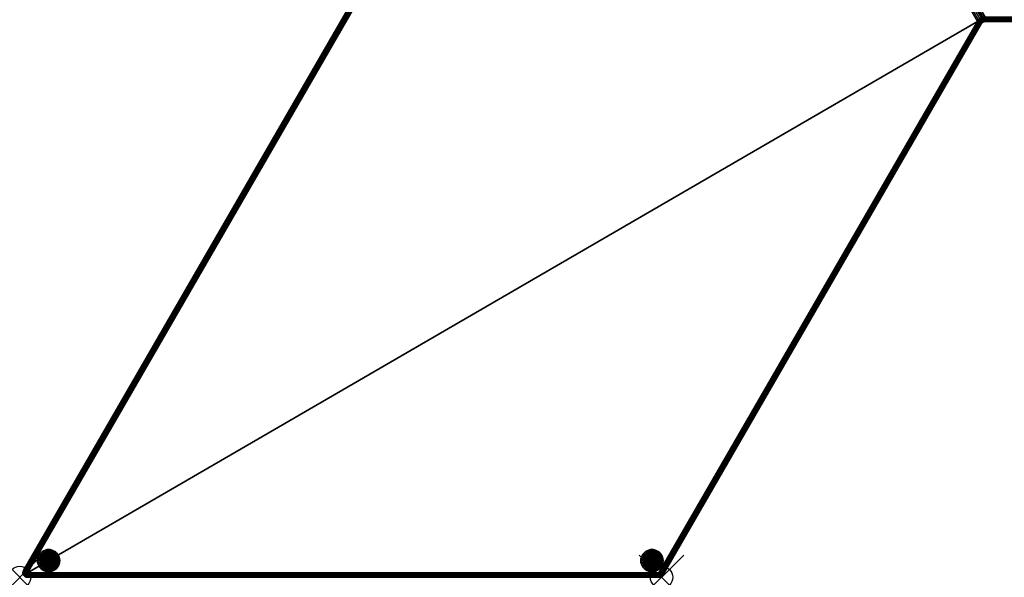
# Model space of a CAD drawing. Extents: x -28.9 to 57.7, y -50 to 0.
# Tile 1 of 3: x -28.9 to 15.4, y -50 to -24.9. Entities that reach past the tile are written whole.
import ezdxf

# ---------------------------------------------------------------- set-up
doc = ezdxf.new("R2010")
doc.units = 0
doc.header["$MEASUREMENT"] = 0
doc.header["$PDMODE"] = 35
doc.header["$PDSIZE"] = 1
for name, color, linetype in [('A-FURN-3-NODE', 7, 'Continuous'), ('A-FURN-3-ST', 150, 'Continuous'), ('A-FURN-3-ST-GD', 252, 'Continuous'), ('A-FURN-3-ST-SI', 160, 'Continuous')]:
    doc.layers.add(name, color=color, linetype=linetype)

msp = doc.modelspace()

# ---------------------------------------------------------------- linework, layer by layer
at = {"layer": 'A-FURN-3-NODE'}
for p in [(-28.868, -50), (0, -50)]:
    msp.add_point(p, dxfattribs=at)

# ---------------------------------------------------------------- meshes
at = {"layer": 'A-FURN-3-ST'}
mesh = msp.add_polyface(dxfattribs=at)
corners = [(0.115, -0.2, 0.55), (14.387, -24.835, 0.55), (14.314, -24.876, 0.55), (14.466, -24.809, 0.55), (14.549, -24.8, 0.55), (57.389, -0.2, 0.55), (43.186, -24.8, 0.55), (43.186, -24.831, 0.552), (14.549, -24.862, 0.56), (14.549, -24.831, 0.552), (43.186, -24.891, 0.572), (14.549, -24.891, 0.572), (43.186, -24.918, 0.588), (43.186, -24.941, 0.609), (14.549, -24.941, 0.609), (14.549, -24.918, 0.588), (14.549, -24.962, 0.632), (43.186, -24.962, 0.632), (14.491, -24.981, 0.65), (14.482, -24.95, 0.609), (14.472, -24.91, 0.577), (14.42, -24.976, 0.609), (14.399, -24.94, 0.577), (14.459, -24.864, 0.557), (14.375, -24.898, 0.557), (14.337, -24.988, 0.577), (14.303, -24.954, 0.557), (14.446, -24.814, 0.55), (14.349, -24.854, 0.55), (14.266, -24.917, 0.55), (14.23, -25.016, 0.552), (57.496, -0.138, 0.56), (0.115, -0.138, 0.56), (0.115, -0.109, 0.572), (0.115, -0.169, 0.552), (57.425, -0.179, 0.551), (0.115, -0.082, 0.588), (0.115, -0.059, 0.609), (57.537, -0.066, 0.601), (0.115, -0.038, 0.632), (0.115, -0.022, 0.659), (57.47, -0.017, 0.669), (57.506, -0.038, 0.632), (0.115, -0.01, 0.688), (0.115, -0.002, 0.719), (0.115, 0, 0.75), (57.389, 0, 0.75)]
mesh.append_faces([[corners[k] for k in face] for face in [(0, 4, 3), (0, 5, 6), (0, 6, 4), (7, 8, 9), (9, 4, 6), (9, 6, 7), (8, 10, 11), (12, 13, 14), (12, 14, 15), (15, 11, 10), (15, 10, 12), (16, 14, 13), (16, 13, 17), (18, 19, 14), (18, 14, 16), (15, 14, 19), (15, 19, 20), (20, 11, 15), (20, 19, 21), (20, 21, 22), (11, 20, 23), (11, 23, 8), (23, 20, 22), (23, 22, 24), (24, 22, 25), (24, 25, 26), (9, 8, 23), (23, 27, 4), (23, 4, 9), (27, 23, 24), (27, 24, 28), (28, 24, 26), (28, 26, 29), (30, 29, 26), (31, 32, 33), (34, 32, 35), (35, 0, 34), (36, 37, 38), (38, 33, 36), (39, 40, 41), (42, 37, 39), (41, 40, 43), (44, 45, 46), (46, 43, 44)]])
mesh.append_faces([[corners[k] for k in face] for face in [(0, 1, 2)]], dxfattribs={"vtx0": -1, "vtx2": -1})
mesh.append_faces([[corners[k] for k in face] for face in [(0, 3, 1)]], dxfattribs={"vtx2": -1})
mesh = msp.add_polyface(dxfattribs=at)
corners = [(14.203, -25, 0.55), (-0.115, -49.8, 0.55), (-28.521, -49.8, 0.55), (0.115, -0.2, 0.55), (14.252, -24.932, 0.55), (14.314, -24.876, 0.55), (14.23, -25.016, 0.552), (14.256, -25.031, 0.56), (-0.062, -49.831, 0.56), (-0.088, -49.816, 0.552), (14.281, -25.045, 0.572), (14.305, -25.059, 0.588), (14.325, -25.071, 0.609), (0.007, -49.871, 0.609), (-0.014, -49.859, 0.588), (14.343, -25.081, 0.632), (14.357, -25.089, 0.659), (0.039, -49.889, 0.659), (0.025, -49.881, 0.632), (14.368, -25.095, 0.688), (0.056, -49.899, 0.719), (14.374, -25.099, 0.719), (-0.025, -0.119, 0.632), (-0.007, -0.129, 0.609), (-28.72, -49.821, 0.632), (-28.72, -49.779, 0.669), (-0.039, -0.111, 0.659), (-28.711, -49.862, 0.601), (0.014, -0.141, 0.588), (0.037, -0.155, 0.572), (-28.694, -49.9, 0.577), (-28.711, -49.738, 0.708), (-0.049, -0.105, 0.688), (-0.056, -0.101, 0.719), (-28.694, -49.7, 0.75), (-0.058, -0.1, 0.75), (-28.628, -49.862, 0.56), (0.062, -0.169, 0.56), (-28.593, -49.842, 0.554), (0.088, -0.184, 0.552), (-28.557, -49.821, 0.551), (0.044, -0.13, 0.577), (0.085, -0.116, 0.571), (0.097, -0.158, 0.555), (0.115, -0.109, 0.572), (0.115, -0.138, 0.56), (0.115, -0.169, 0.552), (-0.002, -0.109, 0.616)]
mesh.append_faces([[corners[k] for k in face] for face in [(0, 1, 2), (0, 2, 3), (3, 4, 0), (6, 7, 8), (9, 0, 6), (8, 7, 10), (11, 12, 13), (14, 10, 11), (15, 16, 17), (18, 12, 15), (17, 16, 19), (20, 19, 21), (22, 23, 24), (22, 24, 25), (25, 26, 22), (23, 27, 24), (28, 29, 30), (28, 30, 27), (27, 23, 28), (26, 25, 31), (26, 31, 32), (33, 32, 31), (33, 31, 34), (34, 35, 33), (36, 30, 29), (29, 37, 38), (29, 38, 36), (39, 3, 2), (39, 2, 40), (40, 38, 37), (40, 37, 39), (41, 42, 43), (41, 43, 37), (43, 42, 44), (43, 44, 45), (39, 37, 43), (43, 3, 39), (46, 3, 43), (43, 45, 46), (47, 41, 28), (29, 28, 41), (41, 37, 29), (23, 22, 47), (47, 28, 23)]])
mesh.append_faces([[corners[k] for k in face] for face in [(3, 5, 4)]], dxfattribs={"vtx0": -1})
mesh = msp.add_polyface(dxfattribs=at)
corners = [(-28.521, -49.8, 14.55), (-0.115, -49.8, 14.55), (14.203, -25, 14.55), (0.115, -0.2, 14.55), (14.252, -24.932, 14.55), (14.314, -24.876, 14.55), (14.387, -24.835, 14.55), (14.466, -24.809, 14.55), (14.549, -24.8, 14.55), (14.374, -25.099, 14.381), (14.368, -25.095, 14.412), (0.049, -49.895, 14.412), (0.056, -49.899, 14.381), (14.376, -25.1, 14.35), (14.357, -25.089, 14.441), (14.343, -25.081, 14.468), (14.325, -25.071, 14.491), (0.007, -49.871, 14.491), (0.025, -49.881, 14.468), (14.305, -25.059, 14.512), (14.281, -25.045, 14.528), (-0.037, -49.845, 14.528), (-0.014, -49.859, 14.512), (14.256, -25.031, 14.54), (14.23, -25.016, 14.548), (-0.088, -49.816, 14.548), (14.401, -25.066, 14.35), (14.403, -25.054, 14.402), (14.389, -25.04, 14.45), (14.366, -25.017, 14.491), (14.436, -25.004, 14.45), (14.42, -24.976, 14.491), (14.337, -24.988, 14.523), (14.399, -24.94, 14.523), (14.303, -24.954, 14.543), (14.375, -24.898, 14.543), (14.266, -24.917, 14.55), (14.349, -24.854, 14.55), (14.459, -24.864, 14.543), (-0.018, -0.051, 14.412), (-0.033, -0.066, 14.392), (-28.686, -49.705, 14.412), (-28.675, -49.711, 14.441), (-0.002, -0.038, 14.431), (0.015, -0.027, 14.45), (-28.692, -49.701, 14.381), (-0.046, -0.082, 14.371), (-0.058, -0.1, 14.35), (-28.694, -49.7, 14.35), (-28.661, -49.719, 14.468), (-28.644, -49.729, 14.491), (0.03, -0.051, 14.484), (-28.623, -49.741, 14.512), (-28.6, -49.755, 14.528), (0.069, -0.119, 14.533), (0.048, -0.082, 14.512), (-28.575, -49.769, 14.54), (0.091, -0.158, 14.546), (-28.548, -49.784, 14.548), (0.054, -0.01, 14.412), (0.034, -0.017, 14.431)]
mesh.append_faces([[corners[k] for k in face] for face in [(0, 1, 2), (3, 0, 2), (2, 4, 3), (7, 8, 3), (9, 10, 11), (12, 13, 9), (11, 10, 14), (15, 16, 17), (18, 14, 15), (19, 20, 21), (22, 16, 19), (21, 20, 23), (24, 2, 1), (25, 23, 24), (9, 13, 26), (26, 27, 10), (26, 10, 9), (10, 27, 28), (10, 28, 14), (15, 14, 28), (28, 29, 16), (28, 16, 15), (29, 28, 30), (29, 30, 31), (19, 16, 29), (19, 29, 32), (32, 20, 19), (32, 29, 31), (32, 31, 33), (20, 32, 34), (20, 34, 23), (34, 32, 33), (34, 33, 35), (24, 23, 34), (34, 36, 2), (34, 2, 24), (36, 34, 35), (36, 35, 37), (37, 35, 38), (39, 40, 41), (39, 41, 42), (42, 43, 39), (42, 44, 43), (45, 41, 46), (46, 47, 48), (46, 48, 45), (41, 40, 46), (49, 50, 51), (51, 44, 42), (51, 42, 49), (52, 53, 54), (52, 54, 55), (55, 51, 50), (55, 50, 52), (54, 53, 56), (54, 56, 57), (58, 0, 3), (3, 57, 56), (3, 56, 58), (59, 60, 44)]])
mesh.append_faces([[corners[k] for k in face] for face in [(4, 5, 3)]], dxfattribs={"vtx1": -1})
mesh.append_faces([[corners[k] for k in face] for face in [(5, 6, 3)]], dxfattribs={"vtx1": -1, "vtx2": -1})
mesh.append_faces([[corners[k] for k in face] for face in [(6, 7, 3)]], dxfattribs={"vtx2": -1})
mesh = msp.add_polyface(dxfattribs=at)
corners = [(43.186, -24.8, 14.55), (57.389, -0.2, 14.55), (0.115, -0.2, 14.55), (14.549, -24.8, 14.55), (43.186, -24.998, 14.381), (43.186, -24.99, 14.412), (14.549, -24.99, 14.412), (14.549, -24.998, 14.381), (14.549, -25, 14.35), (43.186, -25, 14.35), (43.186, -24.978, 14.441), (14.549, -24.978, 14.441), (43.186, -24.962, 14.468), (43.186, -24.941, 14.491), (14.549, -24.941, 14.491), (14.549, -24.962, 14.468), (43.186, -24.918, 14.512), (43.186, -24.891, 14.528), (14.549, -24.891, 14.528), (14.549, -24.918, 14.512), (43.186, -24.862, 14.54), (14.549, -24.862, 14.54), (43.186, -24.831, 14.548), (14.549, -24.831, 14.548), (14.389, -25.04, 14.45), (14.403, -25.054, 14.402), (14.446, -25.021, 14.402), (14.436, -25.004, 14.45), (14.401, -25.066, 14.35), (14.432, -25.038, 14.35), (14.496, -25, 14.402), (14.491, -24.981, 14.45), (14.468, -25.017, 14.35), (14.508, -25.004, 14.35), (14.42, -24.976, 14.491), (14.482, -24.95, 14.491), (14.549, -24.941, 14.491), (14.399, -24.94, 14.523), (14.472, -24.91, 14.523), (14.375, -24.898, 14.543), (14.459, -24.864, 14.543), (14.349, -24.854, 14.55), (14.446, -24.814, 14.55), (0.095, -0.001, 14.371), (0.074, -0.004, 14.392), (57.389, -0.01, 14.412), (57.389, -0.002, 14.381), (0.115, 0, 14.35), (0.054, -0.01, 14.412), (0.015, -0.027, 14.45), (57.389, -0.022, 14.441), (57.389, -0.038, 14.468), (0.03, -0.051, 14.484), (57.389, -0.082, 14.512), (0.048, -0.082, 14.512), (0.069, -0.119, 14.533), (57.389, -0.059, 14.491), (57.389, -0.109, 14.528), (0.091, -0.158, 14.546), (57.389, -0.169, 14.548)]
mesh.append_faces([[corners[k] for k in face] for face in [(0, 1, 2), (3, 0, 2), (4, 5, 6), (4, 6, 7), (7, 8, 9), (7, 9, 4), (6, 5, 10), (6, 10, 11), (12, 13, 14), (12, 14, 15), (15, 11, 10), (15, 10, 12), (16, 17, 18), (16, 18, 19), (19, 14, 13), (19, 13, 16), (18, 17, 20), (18, 20, 21), (22, 0, 3), (22, 3, 23), (23, 21, 20), (24, 25, 26), (24, 26, 27), (26, 25, 28), (26, 28, 29), (27, 26, 30), (27, 30, 31), (32, 33, 30), (32, 30, 26), (26, 29, 32), (31, 30, 6), (31, 6, 11), (7, 6, 30), (7, 30, 33), (33, 8, 7), (34, 27, 31), (34, 31, 35), (15, 36, 35), (15, 35, 31), (31, 11, 15), (37, 34, 35), (37, 35, 38), (19, 18, 38), (38, 35, 36), (38, 36, 19), (39, 37, 38), (39, 38, 40), (40, 38, 18), (40, 18, 21), (41, 40, 42), (23, 3, 42), (23, 42, 40), (40, 21, 23), (43, 44, 45), (46, 47, 43), (48, 49, 50), (50, 44, 48), (51, 49, 52), (53, 54, 55), (56, 52, 54), (57, 55, 58), (59, 58, 2)]])
mesh = msp.add_polyface(dxfattribs=at)
corners = [(14.549, -24.831, 14.548), (43.186, -24.862, 14.54), (43.186, -24.831, 14.548), (43.334, -24.934, 14.35), (43.333, -24.935, 14.355), (43.301, -24.963, 14.367), (43.303, -24.962, 14.35), (43.338, -24.921, 14.396), (43.307, -24.947, 14.411), (43.339, -24.899, 14.433), (43.307, -24.923, 14.45), (43.34, -24.889, 14.441), (43.326, -24.881, 14.468), (43.303, -24.891, 14.484), (43.264, -24.982, 14.378), (43.267, -24.983, 14.35), (43.269, -24.967, 14.423), (43.27, -24.942, 14.463), (43.266, -24.909, 14.497), (43.288, -24.859, 14.512), (43.258, -24.87, 14.523), (43.308, -24.871, 14.491), (43.223, -24.993, 14.388), (43.227, -24.996, 14.35), (43.228, -24.978, 14.431), (43.229, -24.954, 14.471), (43.225, -24.922, 14.504), (43.217, -24.884, 14.529), (43.239, -24.831, 14.54), (43.204, -24.842, 14.545), (43.264, -24.845, 14.528), (43.186, -24.998, 14.381), (43.186, -25, 14.35), (43.186, -24.99, 14.412), (43.186, -24.978, 14.441), (43.186, -24.962, 14.468), (43.186, -24.941, 14.491), (43.186, -24.918, 14.512), (43.186, -24.891, 14.528), (43.186, -24.8, 14.55), (43.213, -24.816, 14.548), (57.389, -0.002, 14.381), (57.389, 0, 14.35), (0.115, 0, 14.35), (0.095, -0.001, 14.371), (57.389, -0.01, 14.412), (57.389, -0.022, 14.441), (0.074, -0.004, 14.392), (57.389, -0.038, 14.468), (0.015, -0.027, 14.45), (0.03, -0.051, 14.484), (57.389, -0.059, 14.491), (57.389, -0.082, 14.512), (0.048, -0.082, 14.512), (0.069, -0.119, 14.533), (57.389, -0.109, 14.528), (0.091, -0.158, 14.546), (57.389, -0.138, 14.54), (57.389, -0.169, 14.548), (0.115, -0.2, 14.55), (57.389, -0.2, 14.55)]
mesh.append_faces([[corners[k] for k in face] for face in [(0, 1, 2), (3, 4, 5), (3, 5, 6), (5, 4, 7), (5, 7, 8), (8, 9, 10), (10, 11, 12), (10, 12, 13), (6, 5, 14), (6, 14, 15), (14, 5, 8), (14, 8, 16), (16, 8, 10), (16, 10, 17), (17, 10, 13), (17, 13, 18), (18, 13, 19), (18, 19, 20), (21, 19, 13), (13, 12, 21), (15, 14, 22), (15, 22, 23), (22, 14, 16), (22, 16, 24), (24, 16, 17), (24, 17, 25), (25, 17, 18), (25, 18, 26), (26, 18, 20), (26, 20, 27), (27, 20, 28), (27, 28, 29), (30, 28, 20), (20, 19, 30), (23, 22, 31), (23, 31, 32), (33, 31, 22), (22, 24, 34), (22, 34, 33), (34, 24, 25), (34, 25, 35), (36, 35, 25), (36, 25, 26), (26, 37, 36), (37, 26, 27), (37, 27, 38), (38, 27, 29), (38, 29, 1), (2, 1, 29), (29, 39, 2), (40, 39, 29), (29, 28, 40), (41, 42, 43), (44, 45, 41), (46, 45, 47), (48, 46, 49), (50, 51, 48), (52, 51, 53), (54, 55, 52), (55, 56, 57), (58, 57, 56), (59, 60, 58)]])
mesh = msp.add_polyface(dxfattribs=at)
corners = [(14.374, -25.099, 14.381), (0.049, -49.895, 14.412), (0.056, -49.899, 14.381), (0.058, -49.9, 14.35), (14.376, -25.1, 14.35), (14.357, -25.089, 14.441), (0.039, -49.889, 14.441), (14.343, -25.081, 14.468), (0.007, -49.871, 14.491), (0.025, -49.881, 14.468), (14.305, -25.059, 14.512), (-0.037, -49.845, 14.528), (-0.014, -49.859, 14.512), (14.325, -25.071, 14.491), (14.256, -25.031, 14.54), (-0.062, -49.831, 14.54), (14.23, -25.016, 14.548), (-0.115, -49.8, 14.55), (-0.088, -49.816, 14.548), (-0.115, -49.831, 14.548), (-28.521, -49.8, 14.55), (-28.521, -49.831, 14.548), (-28.521, -49.862, 14.54), (-0.115, -49.862, 14.54), (-28.623, -49.741, 14.512), (-28.618, -49.761, 14.52), (-28.6, -49.755, 14.528), (-28.616, -49.811, 14.526), (-28.571, -49.805, 14.544), (-28.575, -49.769, 14.54), (-28.654, -49.763, 14.495), (-28.657, -49.813, 14.497), (-28.644, -49.729, 14.491), (-28.683, -49.76, 14.461), (-28.689, -49.81, 14.459), (-28.661, -49.719, 14.468), (-28.702, -49.754, 14.422), (-28.71, -49.802, 14.415), (-28.675, -49.711, 14.441), (-28.686, -49.705, 14.412), (-28.711, -49.744, 14.379), (-28.72, -49.791, 14.367), (-28.692, -49.701, 14.381), (-28.711, -49.738, 14.35), (-28.72, -49.779, 14.35), (-28.694, -49.7, 14.35), (-28.548, -49.784, 14.548), (-28.561, -49.854, 14.539), (-28.609, -49.86, 14.52), (-28.651, -49.862, 14.489), (-28.684, -49.859, 14.45), (-28.707, -49.851, 14.404), (-28.717, -49.84, 14.354), (-28.72, -49.821, 14.35), (-28.711, -49.862, 14.35), (-0.044, -49.87, 14.523), (-0.097, -49.842, 14.545)]
mesh.append_faces([[corners[k] for k in face] for face in [(0, 1, 2), (2, 3, 4), (1, 5, 6), (7, 8, 9), (9, 6, 5), (10, 11, 12), (12, 8, 13), (11, 14, 15), (16, 17, 18), (18, 15, 14), (19, 17, 20), (19, 20, 21), (21, 22, 23), (21, 23, 19), (24, 25, 26), (26, 25, 27), (26, 27, 28), (26, 28, 29), (27, 25, 30), (27, 30, 31), (30, 25, 24), (30, 24, 32), (31, 30, 33), (31, 33, 34), (33, 30, 32), (33, 32, 35), (34, 33, 36), (34, 36, 37), (36, 33, 35), (36, 35, 38), (36, 38, 39), (37, 36, 40), (37, 40, 41), (40, 36, 39), (40, 39, 42), (41, 40, 43), (41, 43, 44), (43, 40, 42), (43, 42, 45), (46, 29, 28), (28, 20, 46), (20, 28, 47), (20, 47, 21), (47, 28, 27), (47, 27, 48), (48, 27, 31), (48, 31, 49), (49, 31, 34), (49, 34, 50), (50, 34, 37), (50, 37, 51), (51, 37, 41), (51, 41, 52), (52, 41, 44), (52, 44, 53), (22, 21, 47), (54, 52, 53), (11, 15, 55), (19, 23, 56), (56, 17, 19), (18, 17, 56), (56, 15, 18)]])
mesh = msp.add_polyface(dxfattribs=at)
corners = [(14.23, -25.016, 0.552), (-0.062, -49.831, 0.56), (-0.088, -49.816, 0.552), (-0.115, -49.8, 0.55), (14.203, -25, 0.55), (14.281, -25.045, 0.572), (-0.037, -49.845, 0.572), (14.305, -25.059, 0.588), (0.007, -49.871, 0.609), (-0.014, -49.859, 0.588), (14.343, -25.081, 0.632), (0.039, -49.889, 0.659), (0.025, -49.881, 0.632), (14.325, -25.071, 0.609), (14.368, -25.095, 0.688), (0.049, -49.895, 0.688), (14.374, -25.099, 0.719), (0.058, -49.9, 0.75), (0.056, -49.899, 0.719), (0.038, -49.899, 0.667), (0.006, -49.923, 0.65), (0.002, -49.891, 0.616), (0.037, -49.921, 0.704), (0.005, -49.947, 0.689), (0.032, -49.935, 0.745), (0, -49.963, 0.733), (0.033, -49.934, 0.75), (0.002, -49.962, 0.75), (-0.035, -49.909, 0.603), (-0.044, -49.87, 0.577), (-0.031, -49.942, 0.637), (-0.032, -49.967, 0.677), (-0.038, -49.982, 0.722), (-0.034, -49.983, 0.75), (-0.085, -49.884, 0.571), (-0.076, -49.922, 0.596), (-0.072, -49.954, 0.629), (-0.073, -49.978, 0.669), (-0.079, -49.993, 0.712)]
mesh.append_faces([[corners[k] for k in face] for face in [(0, 1, 2), (2, 3, 4), (1, 5, 6), (7, 8, 9), (9, 6, 5), (10, 11, 12), (12, 8, 13), (11, 14, 15), (16, 17, 18), (18, 15, 14), (11, 19, 20), (11, 20, 21), (11, 21, 12), (20, 19, 22), (20, 22, 23), (15, 18, 22), (15, 22, 19), (19, 11, 15), (23, 22, 24), (23, 24, 25), (24, 22, 18), (24, 18, 17), (24, 17, 26), (25, 24, 26), (25, 26, 27), (8, 12, 21), (21, 9, 8), (9, 21, 28), (9, 28, 29), (28, 21, 20), (28, 20, 30), (30, 20, 23), (30, 23, 31), (31, 23, 25), (31, 25, 32), (32, 25, 27), (32, 27, 33), (6, 9, 29), (29, 1, 6), (34, 29, 28), (35, 28, 30), (36, 30, 31), (36, 31, 37), (37, 31, 32), (38, 32, 33)]])
mesh = msp.add_polyface(dxfattribs=at)
corners = [(43.186, -24.962, 0.632), (43.186, -24.978, 0.659), (14.549, -24.978, 0.659), (14.549, -24.962, 0.632), (43.186, -24.99, 0.688), (14.549, -24.99, 0.688), (43.186, -24.998, 0.719), (43.186, -25, 0.75), (14.549, -25, 0.75), (14.549, -24.998, 0.719), (14.374, -25.099, 0.719), (14.376, -25.1, 0.75), (0.058, -49.9, 0.75), (14.508, -25.004, 0.75), (14.496, -25, 0.698), (14.491, -24.981, 0.65), (14.446, -25.021, 0.698), (14.436, -25.004, 0.65), (14.468, -25.017, 0.75), (14.403, -25.054, 0.698), (14.389, -25.04, 0.65), (14.432, -25.038, 0.75), (14.401, -25.066, 0.75), (14.368, -25.095, 0.688), (14.357, -25.089, 0.659), (14.482, -24.95, 0.609), (14.42, -24.976, 0.609), (14.366, -25.017, 0.609), (14.343, -25.081, 0.632), (14.325, -25.071, 0.609), (14.399, -24.94, 0.577), (14.337, -24.988, 0.577), (14.305, -25.059, 0.588), (14.281, -25.045, 0.572), (14.303, -24.954, 0.557), (14.256, -25.031, 0.56), (14.23, -25.016, 0.552), (14.203, -25, 0.55), (14.266, -24.917, 0.55)]
mesh.append_faces([[corners[k] for k in face] for face in [(0, 1, 2), (0, 2, 3), (2, 1, 4), (2, 4, 5), (6, 7, 8), (6, 8, 9), (9, 5, 4), (9, 4, 6), (10, 11, 12), (9, 8, 13), (13, 14, 5), (13, 5, 9), (5, 14, 15), (5, 15, 2), (15, 14, 16), (15, 16, 17), (16, 14, 13), (16, 13, 18), (17, 16, 19), (17, 19, 20), (21, 22, 19), (21, 19, 16), (16, 18, 21), (20, 19, 23), (20, 23, 24), (10, 23, 19), (10, 19, 22), (22, 11, 10), (3, 2, 15), (25, 15, 17), (25, 17, 26), (26, 17, 20), (26, 20, 27), (28, 29, 27), (28, 27, 20), (20, 24, 28), (30, 26, 27), (30, 27, 31), (32, 33, 31), (31, 27, 29), (31, 29, 32), (34, 31, 33), (34, 33, 35), (36, 37, 38), (34, 35, 36)]])
mesh = msp.add_polyface(dxfattribs=at)
corners = [(-0.115, -49.998, 14.381), (-28.521, -49.99, 14.412), (-28.521, -49.998, 14.381), (-28.521, -50, 14.35), (-0.115, -50, 14.35), (-0.115, -49.978, 14.441), (-28.521, -49.978, 14.441), (-0.115, -49.962, 14.468), (-28.521, -49.941, 14.491), (-28.521, -49.962, 14.468), (-0.115, -49.918, 14.512), (-28.521, -49.891, 14.528), (-28.521, -49.918, 14.512), (-0.115, -49.941, 14.491), (-0.115, -49.862, 14.54), (-28.521, -49.862, 14.54), (-28.561, -49.854, 14.539), (-28.549, -49.899, 14.522), (-28.609, -49.86, 14.52), (-28.595, -49.905, 14.503), (-28.651, -49.862, 14.489), (-28.637, -49.907, 14.473), (-28.684, -49.859, 14.45), (-28.669, -49.904, 14.434), (-28.707, -49.851, 14.404), (-28.692, -49.897, 14.389), (-28.717, -49.84, 14.354), (-28.711, -49.862, 14.35), (-28.694, -49.9, 14.35), (-28.534, -49.938, 14.494), (-28.521, -49.941, 14.491), (-28.577, -49.944, 14.477), (-28.615, -49.946, 14.449), (-28.645, -49.943, 14.414), (-28.666, -49.936, 14.372), (-28.67, -49.934, 14.35), (-28.556, -49.974, 14.442), (-28.588, -49.975, 14.419), (-28.614, -49.973, 14.389), (-28.631, -49.967, 14.354), (-28.639, -49.962, 14.35), (-28.532, -49.993, 14.402), (-28.557, -49.994, 14.385), (-28.576, -49.992, 14.362), (-28.602, -49.983, 14.35), (-28.563, -49.996, 14.35), (-28.542, -49.999, 14.35)]
mesh.append_faces([[corners[k] for k in face] for face in [(0, 1, 2), (2, 3, 4), (1, 5, 6), (7, 8, 9), (9, 6, 5), (10, 11, 12), (12, 8, 13), (11, 14, 15), (16, 17, 11), (16, 11, 15), (17, 16, 18), (17, 18, 19), (19, 18, 20), (19, 20, 21), (21, 20, 22), (21, 22, 23), (23, 22, 24), (23, 24, 25), (25, 24, 26), (25, 26, 27), (25, 27, 28), (12, 11, 17), (12, 17, 29), (29, 30, 12), (29, 17, 19), (29, 19, 31), (31, 19, 21), (31, 21, 32), (32, 21, 23), (32, 23, 33), (33, 23, 25), (33, 25, 34), (34, 25, 28), (34, 28, 35), (30, 29, 9), (9, 29, 31), (9, 31, 36), (36, 31, 32), (36, 32, 37), (37, 32, 33), (37, 33, 38), (38, 33, 34), (38, 34, 39), (39, 34, 35), (39, 35, 40), (9, 36, 41), (9, 41, 1), (9, 1, 6), (41, 36, 37), (41, 37, 42), (42, 37, 38), (42, 38, 43), (39, 40, 44), (44, 45, 43), (44, 43, 38), (44, 38, 39), (1, 41, 2), (2, 41, 42), (2, 42, 3), (3, 42, 43), (3, 43, 45), (3, 45, 46)]])
mesh = msp.add_polyface(dxfattribs=at)
corners = [(-28.628, -49.862, 0.56), (-28.593, -49.842, 0.554), (-0.115, -49.862, 0.56), (-0.115, -49.891, 0.572), (-28.662, -49.881, 0.567), (-28.694, -49.9, 0.577), (-0.115, -49.831, 0.552), (-28.557, -49.821, 0.551), (-28.521, -49.8, 0.55), (-0.115, -49.8, 0.55), (-0.115, -49.918, 0.588), (-0.115, -49.941, 0.609), (-28.67, -49.934, 0.601), (-0.115, -49.962, 0.632), (-0.115, -49.978, 0.659), (-28.602, -49.983, 0.669), (-28.639, -49.962, 0.632), (-0.115, -49.99, 0.688), (-28.563, -49.996, 0.708), (-0.115, -49.998, 0.719), (-0.115, -50, 0.75), (-28.521, -50, 0.75), (-0.062, -49.831, 0.56), (-0.044, -49.87, 0.577), (-0.085, -49.884, 0.571), (-0.097, -49.842, 0.555), (-0.035, -49.909, 0.603), (-0.076, -49.922, 0.596), (-0.031, -49.942, 0.637), (-0.072, -49.954, 0.629), (-0.073, -49.978, 0.669), (-0.038, -49.982, 0.722), (-0.079, -49.993, 0.712), (-0.034, -49.983, 0.75), (-0.074, -49.996, 0.75), (-0.088, -49.816, 0.552), (-0.115, -49.941, 0.609)]
mesh.append_faces([[corners[k] for k in face] for face in [(0, 1, 2), (0, 2, 3), (3, 4, 0), (3, 5, 4), (6, 2, 7), (7, 8, 9), (7, 9, 6), (2, 1, 7), (10, 11, 12), (12, 5, 3), (12, 3, 10), (13, 14, 15), (13, 15, 16), (16, 12, 11), (16, 11, 13), (15, 14, 17), (15, 17, 18), (19, 20, 21), (21, 18, 17), (21, 17, 19), (22, 23, 24), (22, 24, 25), (24, 26, 27), (27, 28, 29), (30, 31, 32), (32, 33, 34), (35, 22, 25), (25, 9, 35), (6, 9, 25), (25, 2, 6), (2, 25, 24), (2, 24, 3), (3, 24, 27), (3, 27, 10), (36, 10, 27), (27, 29, 13), (27, 13, 36), (13, 29, 30), (13, 30, 14), (17, 14, 30), (17, 30, 32), (32, 19, 17), (19, 32, 34), (19, 34, 20), (0, 4, 5)]])
mesh = msp.add_polyface(dxfattribs=at)
corners = [(-0.115, -49.998, 14.381), (-0.115, -49.99, 14.412), (-28.521, -49.99, 14.412), (-28.521, -49.998, 14.381), (-0.115, -50, 14.35), (-0.115, -49.978, 14.441), (-0.115, -49.962, 14.468), (-0.115, -49.941, 14.491), (-28.521, -49.941, 14.491), (-28.521, -49.962, 14.468), (-0.115, -49.918, 14.512), (-0.115, -49.891, 14.528), (-28.521, -49.891, 14.528), (-28.521, -49.918, 14.512), (-0.115, -49.862, 14.54), (0.033, -49.934, 14.35), (0.032, -49.935, 14.355), (0, -49.963, 14.367), (0.002, -49.962, 14.35), (0.037, -49.921, 14.396), (0.005, -49.947, 14.411), (0.058, -49.9, 14.35), (0.056, -49.899, 14.381), (0.038, -49.899, 14.433), (0.006, -49.923, 14.45), (0.049, -49.895, 14.412), (0.039, -49.889, 14.441), (0.025, -49.881, 14.468), (0.002, -49.891, 14.484), (-0.038, -49.982, 14.378), (-0.034, -49.983, 14.35), (-0.032, -49.967, 14.423), (-0.031, -49.942, 14.463), (-0.035, -49.909, 14.497), (-0.014, -49.859, 14.512), (-0.044, -49.87, 14.523), (0.007, -49.871, 14.491), (-0.079, -49.993, 14.388), (-0.074, -49.996, 14.35), (-0.073, -49.978, 14.431), (-0.072, -49.954, 14.471), (-0.076, -49.922, 14.504), (-0.085, -49.884, 14.529), (-0.062, -49.831, 14.54), (-0.097, -49.842, 14.545), (-0.037, -49.845, 14.528), (-0.115, -49.941, 14.491)]
mesh.append_faces([[corners[k] for k in face] for face in [(0, 1, 2), (3, 4, 0), (2, 1, 5), (6, 7, 8), (9, 5, 6), (10, 11, 12), (13, 7, 10), (12, 11, 14), (15, 16, 17), (15, 17, 18), (17, 16, 19), (17, 19, 20), (19, 16, 15), (19, 15, 21), (19, 21, 22), (20, 19, 23), (20, 23, 24), (25, 26, 23), (23, 19, 22), (23, 22, 25), (24, 23, 26), (24, 26, 27), (24, 27, 28), (18, 17, 29), (18, 29, 30), (29, 17, 20), (29, 20, 31), (31, 20, 24), (31, 24, 32), (32, 24, 28), (32, 28, 33), (33, 28, 34), (33, 34, 35), (36, 34, 28), (28, 27, 36), (30, 29, 37), (30, 37, 38), (37, 29, 31), (37, 31, 39), (39, 31, 32), (39, 32, 40), (40, 32, 33), (40, 33, 41), (41, 33, 35), (41, 35, 42), (42, 35, 43), (42, 43, 44), (35, 34, 45), (38, 37, 0), (38, 0, 4), (1, 0, 37), (37, 39, 5), (37, 5, 1), (5, 39, 40), (5, 40, 6), (46, 6, 40), (46, 40, 41), (41, 10, 46), (10, 41, 42), (10, 42, 11), (11, 42, 44), (11, 44, 14)]])
at = {"layer": 'A-FURN-3-ST-GD'}
mesh = msp.add_polyface(dxfattribs=at)
corners = [(-27.123, -49.477, 0), (-27.093, -49.405, 0), (-27.075, -49.328, 0), (-27.164, -49.544, 0), (-27.215, -49.604, 0), (-27.275, -49.655, 0), (-27.341, -49.696, 0), (-27.414, -49.726, 0), (-27.49, -49.744, 0), (-27.568, -49.75, 0), (-27.647, -49.744, 0), (-27.723, -49.726, 0), (-27.795, -49.696, 0), (-27.862, -49.655, 0), (-27.922, -49.604, 0), (-27.973, -49.544, 0), (-28.014, -49.477, 0), (-28.044, -49.405, 0), (-28.062, -49.328, 0), (-28.068, -49.25, 0), (-28.062, -49.172, 0), (-28.044, -49.095, 0), (-28.014, -49.023, 0), (-27.973, -48.956, 0), (-27.922, -48.896, 0), (-27.862, -48.845, 0), (-27.795, -48.804, 0), (-27.723, -48.774, 0), (-27.647, -48.756, 0), (-27.568, -48.75, 0), (-27.49, -48.756, 0), (-27.414, -48.774, 0), (-27.341, -48.804, 0), (-27.275, -48.845, 0), (-27.215, -48.896, 0), (-27.164, -48.956, 0), (-27.123, -49.023, 0), (-27.093, -49.095, 0), (-27.075, -49.172, 0), (-27.068, -49.25, 0), (-27.075, -49.172, 0.55), (-27.068, -49.25, 0.55), (-27.075, -49.328, 0.55), (-27.093, -49.405, 0.55), (-27.123, -49.477, 0.55), (-27.164, -49.544, 0.55), (-27.215, -49.604, 0.55), (-27.275, -49.655, 0.55), (-27.341, -49.696, 0.55), (-27.414, -49.726, 0.55), (-27.49, -49.744, 0.55), (-27.568, -49.75, 0.55), (-27.647, -49.744, 0.55), (-27.723, -49.726, 0.55), (-27.795, -49.696, 0.55), (-27.862, -49.655, 0.55), (-27.922, -49.604, 0.55), (-27.973, -49.544, 0.55), (-28.014, -49.477, 0.55), (-28.044, -49.405, 0.55), (-28.062, -49.328, 0.55), (-28.068, -49.25, 0.55), (-28.062, -49.172, 0.55), (-28.044, -49.095, 0.55), (-28.014, -49.023, 0.55), (-27.973, -48.956, 0.55), (-27.922, -48.896, 0.55), (-27.862, -48.845, 0.55), (-27.795, -48.804, 0.55), (-27.723, -48.774, 0.55), (-27.647, -48.756, 0.55), (-27.568, -48.75, 0.55), (-27.49, -48.756, 0.55), (-27.414, -48.774, 0.55), (-27.341, -48.804, 0.55), (-27.275, -48.845, 0.55), (-27.215, -48.896, 0.55), (-27.164, -48.956, 0.55), (-27.123, -49.023, 0.55), (-27.093, -49.095, 0.55)]
mesh.append_faces([[corners[k] for k in face] for face in [(2, 39, 41), (2, 41, 42), (42, 43, 1), (42, 1, 2), (0, 1, 43), (0, 43, 44), (3, 0, 44), (3, 44, 45), (45, 46, 4), (45, 4, 3), (5, 4, 46), (5, 46, 47), (47, 48, 6), (47, 6, 5), (7, 6, 48), (7, 48, 49), (8, 7, 49), (8, 49, 50), (50, 51, 9), (50, 9, 8), (10, 9, 51), (10, 51, 52), (52, 53, 11), (52, 11, 10), (12, 11, 53), (12, 53, 54), (13, 12, 54), (13, 54, 55), (55, 56, 14), (55, 14, 13), (15, 14, 56), (15, 56, 57), (57, 58, 16), (57, 16, 15), (17, 16, 58), (17, 58, 59), (18, 17, 59), (18, 59, 60), (62, 63, 21), (62, 21, 20), (20, 19, 61), (20, 61, 62), (19, 18, 60), (19, 60, 61), (22, 21, 63), (22, 63, 64), (23, 22, 64), (23, 64, 65), (65, 66, 24), (65, 24, 23), (25, 24, 66), (25, 66, 67), (67, 68, 26), (67, 26, 25), (27, 26, 68), (27, 68, 69), (28, 27, 69), (28, 69, 70), (70, 71, 29), (70, 29, 28), (30, 29, 71), (30, 71, 72), (72, 73, 31), (72, 31, 30), (32, 31, 73), (32, 73, 74), (33, 32, 74), (33, 74, 75), (75, 76, 34), (75, 34, 33), (35, 34, 76), (35, 76, 77), (77, 78, 36), (77, 36, 35), (37, 36, 78), (37, 78, 79), (38, 37, 79), (38, 79, 40), (40, 41, 39), (40, 39, 38)]])
mesh.append_faces([[corners[k] for k in face] for face in [(2, 38, 39)]], dxfattribs={"vtx0": -1})
mesh.append_faces([[corners[k] for k in face] for face in [(2, 0, 3), (2, 3, 4), (2, 4, 5), (2, 5, 6), (2, 6, 7), (2, 7, 8), (2, 8, 9), (2, 9, 10), (2, 10, 11), (2, 11, 12), (2, 12, 13), (2, 13, 14), (2, 14, 15), (2, 15, 16), (2, 16, 17), (2, 17, 18), (2, 18, 19), (2, 19, 20), (2, 20, 21), (2, 21, 22), (2, 22, 23), (2, 23, 24), (2, 24, 25), (2, 25, 26), (2, 26, 27), (2, 27, 28), (2, 28, 29), (2, 29, 30), (2, 30, 31), (2, 31, 32), (2, 32, 33), (2, 33, 34), (2, 34, 35), (2, 35, 36), (2, 36, 37), (2, 37, 38)]], dxfattribs={"vtx0": -1, "vtx2": -1})
mesh.append_faces([[corners[k] for k in face] for face in [(79, 78, 40)]], dxfattribs={"vtx1": -1})
mesh.append_faces([[corners[k] for k in face] for face in [(43, 42, 40), (44, 43, 40), (45, 44, 40), (46, 45, 40), (47, 46, 40), (48, 47, 40), (49, 48, 40), (50, 49, 40), (51, 50, 40), (52, 51, 40), (53, 52, 40), (54, 53, 40), (55, 54, 40), (56, 55, 40), (57, 56, 40), (58, 57, 40), (59, 58, 40), (60, 59, 40), (61, 60, 40), (62, 61, 40), (63, 62, 40), (64, 63, 40), (65, 64, 40), (66, 65, 40), (67, 66, 40), (68, 67, 40), (69, 68, 40), (70, 69, 40), (71, 70, 40), (72, 71, 40), (73, 72, 40), (74, 73, 40), (75, 74, 40), (76, 75, 40), (77, 76, 40), (78, 77, 40)]], dxfattribs={"vtx1": -1, "vtx2": -1})
mesh.append_faces([[corners[k] for k in face] for face in [(2, 1, 0), (42, 41, 40)]], dxfattribs={"vtx2": -1})
mesh = msp.add_polyface(dxfattribs=at)
corners = [(0.012, -49.477, 0), (0.043, -49.405, 0), (0.061, -49.328, 0), (-0.029, -49.544, 0), (-0.079, -49.604, 0), (-0.139, -49.655, 0), (-0.206, -49.696, 0), (-0.279, -49.726, 0), (-0.355, -49.744, 0), (-0.433, -49.75, 0), (-0.511, -49.744, 0), (-0.588, -49.726, 0), (-0.66, -49.696, 0), (-0.727, -49.655, 0), (-0.787, -49.604, 0), (-0.838, -49.544, 0), (-0.879, -49.477, 0), (-0.909, -49.405, 0), (-0.927, -49.328, 0), (-0.933, -49.25, 0), (-0.927, -49.172, 0), (-0.909, -49.095, 0), (-0.879, -49.023, 0), (-0.838, -48.956, 0), (-0.787, -48.896, 0), (-0.727, -48.845, 0), (-0.66, -48.804, 0), (-0.588, -48.774, 0), (-0.511, -48.756, 0), (-0.433, -48.75, 0), (-0.355, -48.756, 0), (-0.279, -48.774, 0), (-0.206, -48.804, 0), (-0.139, -48.845, 0), (-0.079, -48.896, 0), (-0.029, -48.956, 0), (0.012, -49.023, 0), (0.043, -49.095, 0), (0.061, -49.172, 0), (0.067, -49.25, 0), (0.061, -49.172, 0.55), (0.067, -49.25, 0.55), (0.061, -49.328, 0.55), (0.043, -49.405, 0.55), (0.012, -49.477, 0.55), (-0.029, -49.544, 0.55), (-0.079, -49.604, 0.55), (-0.139, -49.655, 0.55), (-0.206, -49.696, 0.55), (-0.279, -49.726, 0.55), (-0.355, -49.744, 0.55), (-0.433, -49.75, 0.55), (-0.511, -49.744, 0.55), (-0.588, -49.726, 0.55), (-0.66, -49.696, 0.55), (-0.727, -49.655, 0.55), (-0.787, -49.604, 0.55), (-0.838, -49.544, 0.55), (-0.879, -49.477, 0.55), (-0.909, -49.405, 0.55), (-0.927, -49.328, 0.55), (-0.933, -49.25, 0.55), (-0.927, -49.172, 0.55), (-0.909, -49.095, 0.55), (-0.879, -49.023, 0.55), (-0.838, -48.956, 0.55), (-0.787, -48.896, 0.55), (-0.727, -48.845, 0.55), (-0.66, -48.804, 0.55), (-0.588, -48.774, 0.55), (-0.511, -48.756, 0.55), (-0.433, -48.75, 0.55), (-0.355, -48.756, 0.55), (-0.279, -48.774, 0.55), (-0.206, -48.804, 0.55), (-0.139, -48.845, 0.55), (-0.079, -48.896, 0.55), (-0.029, -48.956, 0.55), (0.012, -49.023, 0.55), (0.043, -49.095, 0.55)]
mesh.append_faces([[corners[k] for k in face] for face in [(2, 39, 41), (2, 41, 42), (42, 43, 1), (42, 1, 2), (0, 1, 43), (0, 43, 44), (3, 0, 44), (3, 44, 45), (45, 46, 4), (45, 4, 3), (5, 4, 46), (5, 46, 47), (47, 48, 6), (47, 6, 5), (7, 6, 48), (7, 48, 49), (8, 7, 49), (8, 49, 50), (50, 51, 9), (50, 9, 8), (10, 9, 51), (10, 51, 52), (52, 53, 11), (52, 11, 10), (12, 11, 53), (12, 53, 54), (13, 12, 54), (13, 54, 55), (55, 56, 14), (55, 14, 13), (15, 14, 56), (15, 56, 57), (57, 58, 16), (57, 16, 15), (17, 16, 58), (17, 58, 59), (18, 17, 59), (18, 59, 60), (62, 63, 21), (62, 21, 20), (20, 19, 61), (20, 61, 62), (19, 18, 60), (19, 60, 61), (22, 21, 63), (22, 63, 64), (23, 22, 64), (23, 64, 65), (65, 66, 24), (65, 24, 23), (25, 24, 66), (25, 66, 67), (67, 68, 26), (67, 26, 25), (27, 26, 68), (27, 68, 69), (28, 27, 69), (28, 69, 70), (70, 71, 29), (70, 29, 28), (30, 29, 71), (30, 71, 72), (72, 73, 31), (72, 31, 30), (32, 31, 73), (32, 73, 74), (33, 32, 74), (33, 74, 75), (75, 76, 34), (75, 34, 33), (35, 34, 76), (35, 76, 77), (77, 78, 36), (77, 36, 35), (37, 36, 78), (37, 78, 79), (38, 37, 79), (38, 79, 40), (40, 41, 39), (40, 39, 38)]])
mesh.append_faces([[corners[k] for k in face] for face in [(2, 38, 39)]], dxfattribs={"vtx0": -1})
mesh.append_faces([[corners[k] for k in face] for face in [(2, 0, 3), (2, 3, 4), (2, 4, 5), (2, 5, 6), (2, 6, 7), (2, 7, 8), (2, 8, 9), (2, 9, 10), (2, 10, 11), (2, 11, 12), (2, 12, 13), (2, 13, 14), (2, 14, 15), (2, 15, 16), (2, 16, 17), (2, 17, 18), (2, 18, 19), (2, 19, 20), (2, 20, 21), (2, 21, 22), (2, 22, 23), (2, 23, 24), (2, 24, 25), (2, 25, 26), (2, 26, 27), (2, 27, 28), (2, 28, 29), (2, 29, 30), (2, 30, 31), (2, 31, 32), (2, 32, 33), (2, 33, 34), (2, 34, 35), (2, 35, 36), (2, 36, 37), (2, 37, 38)]], dxfattribs={"vtx0": -1, "vtx2": -1})
mesh.append_faces([[corners[k] for k in face] for face in [(79, 78, 40)]], dxfattribs={"vtx1": -1})
mesh.append_faces([[corners[k] for k in face] for face in [(43, 42, 40), (44, 43, 40), (45, 44, 40), (46, 45, 40), (47, 46, 40), (48, 47, 40), (49, 48, 40), (50, 49, 40), (51, 50, 40), (52, 51, 40), (53, 52, 40), (54, 53, 40), (55, 54, 40), (56, 55, 40), (57, 56, 40), (58, 57, 40), (59, 58, 40), (60, 59, 40), (61, 60, 40), (62, 61, 40), (63, 62, 40), (64, 63, 40), (65, 64, 40), (66, 65, 40), (67, 66, 40), (68, 67, 40), (69, 68, 40), (70, 69, 40), (71, 70, 40), (72, 71, 40), (73, 72, 40), (74, 73, 40), (75, 74, 40), (76, 75, 40), (77, 76, 40), (78, 77, 40)]], dxfattribs={"vtx1": -1, "vtx2": -1})
mesh.append_faces([[corners[k] for k in face] for face in [(2, 1, 0), (42, 41, 40)]], dxfattribs={"vtx2": -1})
at = {"layer": 'A-FURN-3-ST-SI'}
mesh = msp.add_polyface(dxfattribs=at)
corners = [(-28.694, -49.7, 0.75), (-0.058, -0.1, 0.75), (-0.058, -0.1, 14.35), (-28.694, -49.7, 14.35), (43.186, -25, 0.75), (14.549, -25, 0.75), (14.549, -25, 14.35), (43.186, -25, 14.35), (14.376, -25.1, 0.75), (0.058, -49.9, 0.75), (0.058, -49.9, 14.35), (14.376, -25.1, 14.35), (-0.115, -50, 0.75), (-28.521, -50, 0.75), (-28.521, -50, 14.35), (-0.115, -50, 14.35), (57.562, -0.3, 14.35), (57.562, -0.3, 0.75), (43.359, -24.9, 0.75), (43.359, -24.9, 14.35), (43.303, -24.962, 0.75), (43.267, -24.983, 14.35), (43.303, -24.962, 14.35), (43.334, -24.934, 14.35), (43.334, -24.934, 0.75), (43.267, -24.983, 0.75), (43.227, -24.996, 0.75), (43.227, -24.996, 14.35), (14.508, -25.004, 0.75), (14.508, -25.004, 14.35), (14.468, -25.017, 14.35), (14.468, -25.017, 0.75), (14.432, -25.038, 14.35), (14.432, -25.038, 0.75), (14.401, -25.066, 0.75), (14.401, -25.066, 14.35), (0.002, -49.962, 14.35), (0.033, -49.934, 14.35), (0.033, -49.934, 0.75), (0.002, -49.962, 0.75), (-0.074, -49.996, 0.75), (-0.074, -49.996, 14.35), (-0.034, -49.983, 14.35), (-0.034, -49.983, 0.75), (-28.711, -49.738, 14.35), (-28.711, -49.738, 0.708), (-28.72, -49.779, 0.669), (-28.72, -49.779, 14.35), (-28.711, -49.862, 14.35), (-28.711, -49.862, 0.601), (-28.72, -49.821, 0.632), (-28.72, -49.821, 14.35), (-28.694, -49.9, 0.577), (-28.694, -49.9, 14.35), (-28.67, -49.934, 0.601), (-28.67, -49.934, 14.35), (-28.639, -49.962, 0.632), (-28.639, -49.962, 14.35), (-28.602, -49.983, 0.669), (-28.602, -49.983, 14.35), (-28.563, -49.996, 0.708), (-28.563, -49.996, 14.35), (-28.542, -49.999, 14.35), (0.115, 0, 0.75), (57.389, 0, 0.75), (57.389, 0, 14.35), (0.115, 0, 14.35), (57.537, -0.066, 14.35), (57.537, -0.066, 0.601), (57.562, -0.1, 0.577), (57.562, -0.1, 14.35), (57.506, -0.038, 0.632), (57.506, -0.038, 14.35), (57.47, -0.017, 0.669), (57.47, -0.017, 14.35), (57.43, -0.004, 0.708), (57.43, -0.004, 14.35), (57.41, -0.001, 14.35), (57.579, -0.138, 14.35), (57.579, -0.138, 0.601), (57.588, -0.221, 0.669), (57.588, -0.221, 14.35), (57.588, -0.179, 14.35), (57.588, -0.179, 0.632), (57.579, -0.262, 14.35), (57.579, -0.262, 0.708), (0.054, -0.01, 14.412), (-0.002, -0.038, 0.75), (0.034, -0.017, 0.75), (0.074, -0.004, 0.75), (0.074, -0.004, 14.392), (0.034, -0.017, 14.431), (0.015, -0.027, 14.45), (0.095, -0.001, 14.371), (-0.002, -0.038, 14.431), (-0.018, -0.051, 14.412), (-0.033, -0.066, 14.392), (-0.033, -0.066, 0.75), (-0.046, -0.082, 14.371)]
mesh.append_faces([[corners[k] for k in face] for face in [(2, 1, 0), (3, 2, 0), (6, 5, 4), (7, 6, 4), (10, 9, 8), (11, 10, 8), (14, 13, 12), (15, 14, 12), (18, 17, 16), (19, 18, 16), (22, 21, 20), (20, 24, 23), (20, 23, 22), (19, 23, 24), (19, 24, 18), (25, 20, 21), (21, 27, 26), (21, 26, 25), (26, 27, 7), (26, 7, 4), (6, 29, 28), (5, 6, 28), (28, 29, 30), (31, 28, 30), (30, 32, 31), (35, 34, 33), (32, 35, 33), (33, 31, 32), (34, 35, 11), (8, 34, 11), (38, 37, 36), (38, 36, 39), (10, 37, 38), (10, 38, 9), (42, 41, 40), (42, 40, 43), (43, 39, 36), (43, 36, 42), (40, 41, 15), (40, 15, 12), (0, 45, 44), (0, 44, 3), (44, 45, 46), (44, 46, 47), (50, 49, 48), (51, 47, 46), (51, 46, 50), (50, 48, 51), (48, 49, 52), (48, 52, 53), (53, 52, 54), (53, 54, 55), (57, 55, 56), (57, 56, 58), (58, 59, 57), (55, 54, 56), (59, 58, 60), (59, 60, 61), (62, 61, 60), (62, 60, 13), (13, 14, 62), (65, 64, 63), (66, 65, 63), (69, 68, 67), (69, 67, 70), (72, 67, 71), (72, 71, 73), (73, 74, 72), (67, 68, 71), (74, 73, 75), (74, 75, 76), (77, 76, 75), (77, 75, 64), (64, 65, 77), (69, 70, 78), (69, 78, 79), (82, 81, 80), (82, 80, 83), (83, 79, 78), (83, 78, 82), (80, 81, 84), (80, 84, 85), (85, 84, 16), (85, 16, 17), (88, 87, 86), (86, 90, 89), (86, 89, 88), (87, 91, 86), (87, 92, 91), (93, 66, 63), (93, 63, 89), (89, 90, 93), (95, 94, 92), (95, 92, 87), (87, 97, 96), (87, 96, 95), (98, 96, 97), (97, 1, 2), (97, 2, 98)]])

doc.saveas('drawing.dxf')
